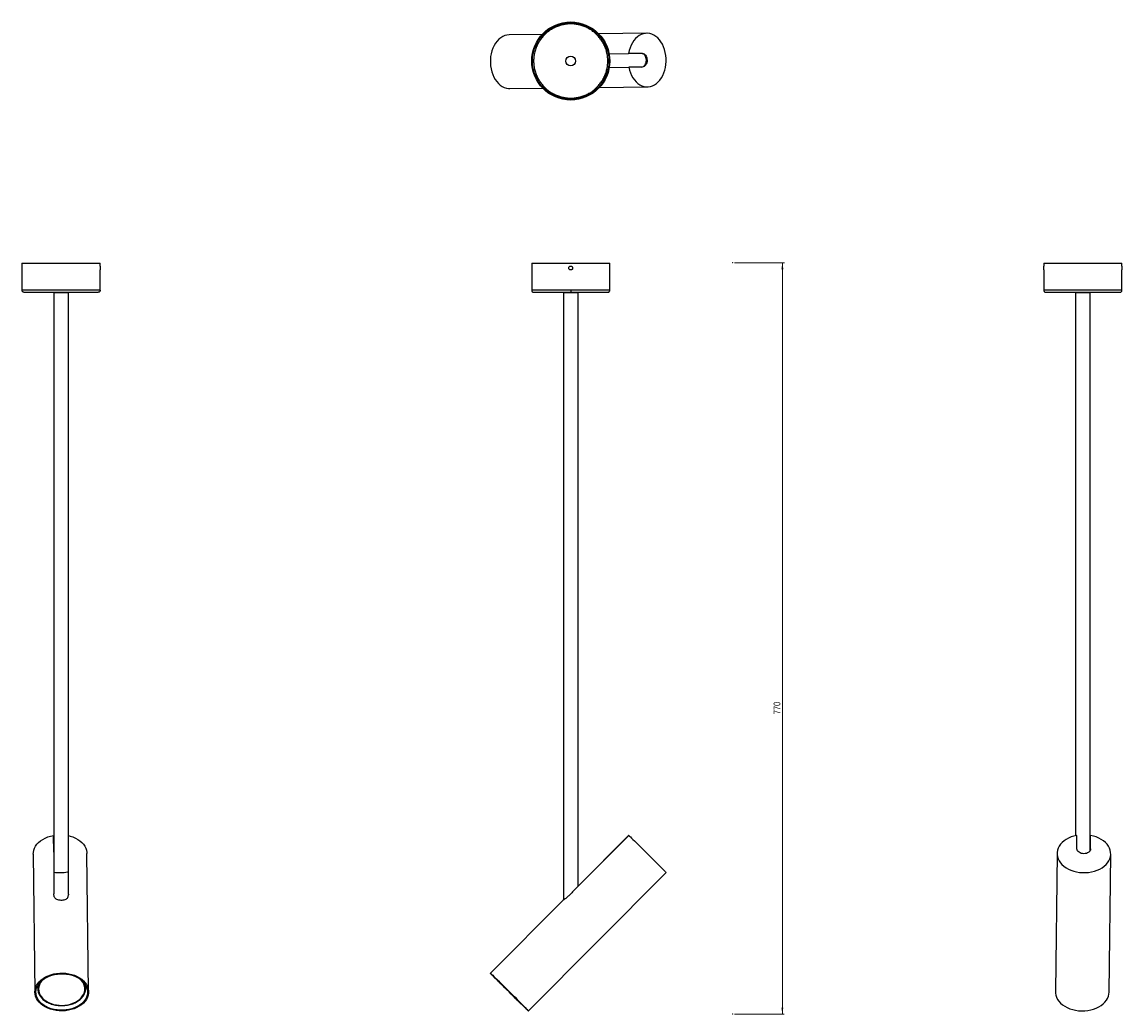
# Model space of a CAD drawing. Header units: millimetres. Extents: x 474 to 1038, y 189 to 697.
import ezdxf

# ---------------------------------------------------------------- set-up
doc = ezdxf.new("R2010")
doc.units = ezdxf.units.MM
doc.header["$PDSIZE"] = -1
doc.styles.add('SLDTEXTSTYLE0', font='TXT', dxfattribs={"width": 0.75})
doc.dimstyles.new('SLDDIMSTYLE0', dxfattribs={"dimtxt": 3.5, "dimasz": 3.302, "dimexe": 0, "dimexo": 0.0625, "dimgap": 0.875, "dimtad": 1, "dimdec": 0, "dimlfac": 2, "dimrnd": 1e-09, "dimzin": 12, "dimdsep": 46, "dimtxsty": 'SLDTEXTSTYLE0', "dimsah": 1, "dimcen": 0.09, "dimadec": 0, "dimazin": 3, "dimtfac": 1, "dimtdec": 0, "dimtofl": 0, "dimtmove": 0, "dimatfit": 3, "dimfxl": 0, "dimfrac": 2, "dimtolj": 1, "dimtzin": 12, "dimarcsym": 0})

# ---------------------------------------------------------------- blocks, each defined once
blk = doc.blocks.new('_D')
at = {"color": 7, "linetype": 'Continuous', "lineweight": 0}
for p, q in [((839.4, 573.87), (864.94, 573.87)), ((863.94, 573.87), (863.92, 188.87)), ((839.38, 188.87), (864.92, 188.87))]:
    blk.add_line(p, q, dxfattribs=at)
at = {"color": 7, "linetype": 'Continuous', "lineweight": 18}
for points in [[(863.94, 573.87), (863.43, 570.57), (864.44, 570.57)], [(863.92, 188.87), (864.42, 192.17), (863.41, 192.17)]]:
    blk.add_solid(points, dxfattribs=at)
at = {"color": 7, "linetype": 'Continuous', "lineweight": 18, "insert": (859.41, 342.49), "char_height": 3.5, "attachment_point": 1, "rotation": 89.997, "style": 'SLDTEXTSTYLE0'}
blk.add_mtext('770', dxfattribs=at)

msp = doc.modelspace()

# ---------------------------------------------------------------- linework, layer by layer
at = {"color": 7, "linetype": 'Continuous', "lineweight": 25}
for p, q in [((740.81, 690.82), (723.9, 690.62)), ((794.46, 691.46), (769.86, 691.17)), ((775.15, 680.98), (785.16, 681.1)), ((792.1, 681.18), (785.16, 681.1)), ((794.62, 677.71), (794.27, 677.7)), ((775.23, 673.98), (785.24, 674.1)), ((792.18, 674.18), (785.24, 674.1)), ((724.23, 663.13), (741.14, 663.33)), ((770.18, 663.67), (794.78, 663.96)), ((474.4, 573.73), (474.4, 572.15)), ((474.4, 573.73), (494.4, 573.73)), ((474.4, 570.15), (474.4, 559.73)), ((494.4, 573.73), (514.4, 573.73)), ((514.4, 572.15), (514.4, 573.73)), ((514.4, 559.73), (514.4, 570.15)), ((735.5, 573.73), (735.5, 559.73)), ((735.5, 573.73), (775.5, 573.73)), ((775.5, 559.73), (775.5, 573.73)), ((997.9, 573.73), (997.9, 572.15)), ((997.9, 573.73), (1037.9, 573.73)), ((997.9, 570.15), (997.9, 559.73)), ((1037.9, 572.15), (1037.9, 573.73)), ((1037.9, 559.73), (1037.9, 570.15)), ((514.4, 559.73), (474.4, 559.73)), ((490.65, 558.55), (490.65, 250.52)), ((490.65, 558.55), (498.15, 558.55)), ((498.15, 250.44), (498.15, 558.55)), ((751.75, 558.55), (751.75, 247.3)), ((751.75, 558.55), (759.25, 558.55)), ((759.25, 254.29), (759.25, 558.55)), ((1037.9, 559.73), (997.9, 559.73)), ((1014.15, 558.55), (1014.15, 280.28)), ((1014.15, 558.55), (1017.95, 558.55)), ((1017.95, 558.55), (1021.65, 558.55)), ((1021.65, 272.68), (1021.65, 558.55)), ((490.65, 271.89), (490.55, 280.4)), ((756.88, 251.92), (785.24, 280.4)), ((759.25, 254.38), (785.16, 280.4)), ((785.2, 280.36), (785.16, 280.4)), ((1014.84, 273.49), (1014.76, 280.4)), ((1021.66, 272.7), (1021.75, 280.4)), ((1021.67, 272.72), (1021.75, 279.68)), ((1021.84, 273.49), (1021.75, 280.4)), ((1021.83, 273.32), (1021.75, 279.68)), ((480.19, 270.85), (481.03, 200)), ((508.52, 200.32), (507.69, 271.18)), ((1004.62, 271.18), (1003.79, 200.32)), ((1031.28, 200), (1032.11, 270.85)), ((733.81, 190.46), (804.36, 261.31)), ((751.41, 247.11), (714.32, 209.86)), ((751.4, 247.09), (751.41, 247.1))]:
    msp.add_line(p, q, dxfattribs=at)
at = {"color": 8, "linetype": 'Continuous', "lineweight": 25}
for p, q in [((755.5, 559.73), (735.5, 559.73)), ((775.5, 559.73), (755.5, 559.73)), ((1021.84, 273.4), (1021.84, 273.49))]:
    msp.add_line(p, q, dxfattribs=at)
at = {"color": 7, "linetype": 'Continuous', "lineweight": 25, "flags": 128}
for points in [[(723.9, 690.62), (722.79, 690.52), (721.7, 690.24), (720.64, 689.79), (719.62, 689.16), (718.66, 688.38), (717.77, 687.45), (716.96, 686.37), (716.25, 685.18), (715.64, 683.88), (715.13, 682.48), (714.75, 681.01), (714.48, 679.49), (714.34, 677.94), (714.33, 676.37), (714.44, 674.8), (714.68, 673.27), (715.04, 671.78), (715.52, 670.36), (716.11, 669.02), (716.81, 667.78), (717.6, 666.67), (718.47, 665.68), (719.41, 664.85), (720.42, 664.17), (721.47, 663.65), (722.56, 663.31), (723.67, 663.14), (724.23, 663.13)], [(785.24, 674.1), (785.6, 672.62), (786.07, 671.21), (786.65, 669.89), (787.34, 668.66), (788.11, 667.55), (788.97, 666.57), (789.91, 665.73), (790.9, 665.04), (791.94, 664.52), (793.01, 664.16), (794.11, 663.98), (795.21, 663.98), (796.3, 664.14), (797.38, 664.49), (798.41, 665), (799.4, 665.67), (800.33, 666.5), (801.18, 667.47), (801.96, 668.57), (802.63, 669.79), (803.21, 671.11), (803.67, 672.51), (804.02, 673.98), (804.25, 675.5), (804.36, 677.04), (804.34, 678.6), (804.2, 680.14), (803.93, 681.65), (803.55, 683.11), (803.05, 684.51), (802.44, 685.81), (801.74, 687.01), (800.94, 688.1), (800.06, 689.05), (799.12, 689.85), (798.11, 690.5), (797.06, 690.99), (795.98, 691.3), (794.89, 691.45), (793.79, 691.41), (792.69, 691.21), (791.63, 690.83), (790.6, 690.28), (789.63, 689.57), (788.71, 688.71), (787.88, 687.71), (787.13, 686.58), (786.47, 685.34), (785.92, 684), (785.48, 682.58), (785.16, 681.1)], [(794.27, 677.7), (794.21, 678.38), (794.06, 679.04), (793.83, 679.64), (793.51, 680.17), (793.13, 680.6), (792.7, 680.92), (792.23, 681.11), (791.75, 681.17)], [(791.83, 674.17), (792.31, 674.25), (792.78, 674.45), (793.2, 674.78), (793.57, 675.22), (793.87, 675.75), (794.1, 676.36), (794.23, 677.02), (794.27, 677.7)], [(792.1, 681.18), (792.58, 681.12), (793.05, 680.92), (793.48, 680.6), (793.87, 680.17), (794.18, 679.65), (794.42, 679.04), (794.57, 678.39), (794.62, 677.71)], [(794.62, 677.71), (794.58, 677.02), (794.45, 676.37), (794.23, 675.76), (793.92, 675.22), (793.55, 674.78), (793.13, 674.46), (792.67, 674.25), (792.18, 674.18)], [(1037.9, 572.15), (1037.9, 572.1), (1037.89, 571.94), (1037.89, 571.69), (1037.88, 571.37), (1037.88, 571.15), (1037.88, 570.82), (1037.89, 570.53), (1037.9, 570.31), (1037.9, 570.18), (1037.9, 570.15), (1037.9, 570.15)], [(480.19, 270.85), (480.23, 271.69), (480.44, 272.78), (480.82, 273.84), (481.37, 274.87), (482.08, 275.85), (482.94, 276.77), (483.94, 277.61), (485.07, 278.38), (486.31, 279.04), (487.65, 279.61), (489.07, 280.06), (490.55, 280.4)], [(498.15, 280.28), (499.03, 280.06), (500.44, 279.61), (501.76, 279.04), (502.99, 278.38), (504.1, 277.61), (505.08, 276.77), (505.92, 275.85), (506.61, 274.87), (507.13, 273.84), (507.49, 272.78), (507.67, 271.69), (507.69, 271.18)], [(785.24, 280.4), (785.6, 280.06), (786.07, 279.61), (786.65, 279.04), (787.34, 278.38), (788.11, 277.61), (788.97, 276.77), (789.91, 275.85), (790.9, 274.87), (791.94, 273.84), (793.01, 272.78), (794.11, 271.69), (795.21, 270.59), (796.3, 269.5), (797.38, 268.43), (798.41, 267.39), (799.4, 266.4), (800.33, 265.46), (801.18, 264.6), (801.96, 263.82), (802.63, 263.13), (803.21, 262.54), (803.67, 262.06), (804.02, 261.7), (804.25, 261.45), (804.36, 261.33), (804.36, 261.31)], [(1014.76, 280.4), (1013.28, 280.06), (1011.87, 279.61), (1010.55, 279.04), (1009.32, 278.38), (1008.21, 277.61), (1007.23, 276.77), (1006.39, 275.85), (1005.7, 274.87), (1005.18, 273.84), (1004.82, 272.78), (1004.64, 271.69), (1004.64, 270.59), (1004.8, 269.5), (1005.15, 268.43), (1005.66, 267.39), (1006.33, 266.4), (1007.16, 265.46), (1008.13, 264.6), (1009.23, 263.82), (1010.45, 263.13), (1011.77, 262.54), (1013.17, 262.06), (1014.64, 261.7), (1016.16, 261.45), (1017.7, 261.33), (1019.26, 261.33), (1020.8, 261.45), (1022.31, 261.7), (1023.77, 262.06), (1025.17, 262.54), (1026.47, 263.13), (1027.67, 263.82), (1028.76, 264.6), (1029.71, 265.46), (1030.51, 266.4), (1031.16, 267.39), (1031.65, 268.43), (1031.96, 269.5), (1032.11, 270.59), (1032.07, 271.69), (1031.87, 272.78), (1031.49, 273.84), (1030.94, 274.87), (1030.23, 275.85), (1029.37, 276.77), (1028.37, 277.61), (1027.24, 278.38), (1026, 279.04), (1024.66, 279.61), (1023.24, 280.06), (1021.75, 280.4)], [(1018.37, 271.02), (1017.68, 271.06), (1017.02, 271.2), (1016.42, 271.43), (1015.88, 271.74), (1015.44, 272.11), (1015.11, 272.54), (1014.91, 273), (1014.84, 273.49)], [(1021.84, 273.49), (1021.77, 273), (1021.58, 272.54), (1021.26, 272.11), (1020.83, 271.74), (1020.31, 271.43), (1019.7, 271.2), (1019.05, 271.06), (1018.37, 271.02)], [(481.03, 200.16), (481.13, 201.26), (481.41, 202.35), (481.86, 203.42), (482.49, 204.44), (483.27, 205.4), (484.2, 206.3), (485.27, 207.12), (486.47, 207.84), (487.77, 208.47), (489.17, 208.98), (490.64, 209.38), (492.16, 209.67), (493.71, 209.82), (495.28, 209.86), (496.85, 209.76), (498.38, 209.54), (499.87, 209.2), (501.29, 208.74), (502.63, 208.17), (503.87, 207.49), (504.98, 206.72), (505.97, 205.86), (506.8, 204.93), (507.48, 203.93), (508, 202.89), (508.34, 201.81), (508.51, 200.71), (508.49, 199.6), (508.3, 198.5), (507.93, 197.42), (507.39, 196.38), (506.69, 195.39), (505.83, 194.45), (504.83, 193.6), (503.69, 192.82), (502.44, 192.15), (501.09, 191.58), (499.66, 191.12), (498.16, 190.77), (496.62, 190.55), (495.05, 190.46), (493.48, 190.49), (491.93, 190.65), (490.42, 190.93), (488.96, 191.33), (487.58, 191.85), (486.29, 192.47), (485.11, 193.2), (484.06, 194.02), (483.15, 194.91), (482.39, 195.88), (481.79, 196.9), (481.36, 197.96), (481.1, 199.05), (481.03, 200.16)], [(481.53, 200.16), (481.63, 201.24), (481.91, 202.31), (482.36, 203.36), (482.98, 204.35), (483.77, 205.29), (484.7, 206.17), (485.76, 206.96), (486.95, 207.66), (488.25, 208.25), (489.63, 208.74), (491.08, 209.11), (492.58, 209.36), (494.11, 209.49), (495.66, 209.49), (497.18, 209.36), (498.68, 209.11), (500.12, 208.74), (501.5, 208.25), (502.78, 207.66), (503.95, 206.96), (505, 206.17), (505.91, 205.29), (506.66, 204.35), (507.26, 203.36), (507.69, 202.31), (507.95, 201.24), (508.02, 200.16), (507.92, 199.07), (507.64, 198), (507.19, 196.96), (506.56, 195.96), (505.78, 195.02), (504.85, 194.15), (503.79, 193.36), (502.6, 192.66), (501.3, 192.06), (499.92, 191.57), (498.47, 191.2), (496.97, 190.95), (495.43, 190.82), (493.89, 190.82), (492.37, 190.95), (490.87, 191.2), (489.43, 191.57), (488.05, 192.06), (486.77, 192.66), (485.6, 193.36), (484.55, 194.15), (483.64, 195.02), (482.89, 195.96), (482.29, 196.96), (481.86, 198), (481.6, 199.07), (481.53, 200.16)], [(723.9, 200.16), (722.79, 201.26), (721.7, 202.35), (720.64, 203.42), (719.62, 204.44), (718.66, 205.4), (717.77, 206.3), (716.96, 207.12), (716.25, 207.84), (715.64, 208.47), (715.13, 208.98), (714.75, 209.38), (714.48, 209.67), (714.34, 209.82), (714.33, 209.86), (714.44, 209.76), (714.68, 209.54), (715.04, 209.2), (715.52, 208.74), (716.11, 208.17), (716.81, 207.49), (717.6, 206.72), (718.47, 205.86), (719.41, 204.93), (720.42, 203.93), (721.47, 202.89), (722.56, 201.81), (723.67, 200.71), (724.78, 199.6), (725.88, 198.5), (726.96, 197.42), (728.01, 196.38), (729, 195.39), (729.92, 194.45), (730.77, 193.6), (731.53, 192.82), (732.2, 192.15), (732.76, 191.58), (733.2, 191.12), (733.53, 190.77), (733.73, 190.55), (733.81, 190.46), (733.76, 190.49), (733.58, 190.65), (733.28, 190.93), (732.86, 191.33), (732.32, 191.85), (731.68, 192.47), (730.94, 193.2), (730.11, 194.02), (729.19, 194.91), (728.22, 195.88), (727.18, 196.9), (726.11, 197.96), (725.01, 199.05), (723.9, 200.16)], [(723.91, 200.16), (722.82, 201.24), (721.75, 202.31), (720.71, 203.36), (719.71, 204.35), (718.77, 205.29), (717.91, 206.17), (717.13, 206.96), (716.44, 207.66), (715.86, 208.25), (715.38, 208.74), (715.03, 209.11), (714.79, 209.36), (714.68, 209.49), (714.7, 209.49), (714.85, 209.36), (715.11, 209.11), (715.51, 208.74), (716.01, 208.25), (716.63, 207.66), (717.34, 206.96), (718.15, 206.17), (719.04, 205.29), (719.99, 204.35), (721, 203.36), (722.05, 202.31), (723.13, 201.24), (724.22, 200.16), (725.31, 199.07), (726.38, 198), (727.42, 196.96), (728.42, 195.96), (729.35, 195.02), (730.22, 194.15), (731, 193.36), (731.69, 192.66), (732.27, 192.06), (732.75, 191.57), (733.1, 191.2), (733.34, 190.95), (733.44, 190.82), (733.43, 190.82), (733.28, 190.95), (733.01, 191.2), (732.62, 191.57), (732.12, 192.06), (731.5, 192.66), (730.79, 193.36), (729.98, 194.15), (729.09, 195.02), (728.14, 195.96), (727.13, 196.96), (726.08, 198), (725, 199.07), (723.91, 200.16)], [(1003.79, 200.32), (1003.81, 199.6), (1004.01, 198.5), (1004.37, 197.42), (1004.91, 196.38), (1005.62, 195.39), (1006.48, 194.45), (1007.48, 193.6), (1008.62, 192.82), (1009.87, 192.15), (1011.22, 191.58), (1012.65, 191.12), (1014.15, 190.77), (1015.69, 190.55), (1017.26, 190.46), (1018.83, 190.49), (1020.38, 190.65), (1021.89, 190.93), (1023.35, 191.33), (1024.73, 191.85), (1026.02, 192.47), (1027.2, 193.2), (1028.25, 194.02), (1029.16, 194.91), (1029.92, 195.88), (1030.52, 196.9), (1030.95, 197.96), (1031.21, 199.05), (1031.28, 200)]]:
    msp.add_lwpolyline(points, dxfattribs=at)
at = {"color": 8, "linetype": 'Continuous', "lineweight": 25, "flags": 128}
msp.add_lwpolyline([(485.03, 206.43), (484.4, 205.72), (483.76, 204.79), (483.29, 203.81), (483, 202.8), (482.88, 201.77), (482.95, 200.74), (483.19, 199.72), (483.61, 198.73), (484.2, 197.79), (484.94, 196.91), (485.84, 196.1), (486.87, 195.38), (488.02, 194.75), (489.27, 194.22), (490.61, 193.81), (492.01, 193.52), (493.45, 193.35), (494.91, 193.31), (496.37, 193.39), (497.8, 193.6), (499.19, 193.94), (500.51, 194.39), (501.74, 194.95), (502.87, 195.61), (503.87, 196.37), (504.74, 197.21), (505.45, 198.11), (506.01, 199.07), (506.39, 200.07), (506.59, 201.09), (506.62, 202.12), (506.47, 203.15), (506.14, 204.15), (505.63, 205.12), (504.96, 206.03), (504.37, 206.66)], dxfattribs=at)
at = {"color": 7, "linetype": 'Continuous', "lineweight": 25}
for radius in [20, 19.6, 2.5]:
    msp.add_circle((755.5, 677.25), radius, dxfattribs=at)
for centre, radius, start, end in [((454.42, 571.15), 20.01, 357.1356, 2.8644), ((534.39, 571.15), 20.01, 177.1356, 182.8644), ((493.84, 279.83), 18.52, 260.4782, 282.2389), ((488.79, 201.96), 6.4, 162.2029, 211.2522), ((500.71, 202.1), 6.41, 330.1612, 19.1322)]:
    msp.add_arc(centre, radius, start, end, dxfattribs=at)
for points, knots in [([(755.5, 696.25), (754.93, 696.23), (753.77, 696.2), (751.99, 695.95), (750.1, 695.5), (748.11, 694.8), (746.06, 693.8), (744.2, 692.58), (742.56, 691.2), (741.13, 689.74), (739.83, 688.07), (738.68, 686.19), (737.74, 684.13), (737.03, 681.92), (736.6, 679.61), (736.45, 677.25), (736.6, 674.88), (737.03, 672.57), (737.74, 670.36), (738.68, 668.3), (739.83, 666.42), (741.13, 664.75), (742.56, 663.29), (744.2, 661.91), (746.06, 660.7), (748.11, 659.69), (750.1, 658.99), (751.99, 658.54), (753.77, 658.29), (754.93, 658.26), (755.5, 658.25)], [0, 0, 0, 0, 0.028255, 0.05838, 0.09035, 0.125858, 0.164007, 0.204841, 0.237462, 0.271613, 0.307191, 0.344055, 0.382015, 0.420841, 0.460267, 0.5, 0.539733, 0.579159, 0.617985, 0.655945, 0.692809, 0.728387, 0.762538, 0.795159, 0.835989, 0.874138, 0.90965, 0.941616, 0.971743, 1, 1, 1, 1]), ([(755.5, 696.85), (755.5, 696.83), (755.5, 696.81), (755.5, 696.65), (755.5, 696.45), (755.5, 696.31), (755.5, 696.25)], [0, 0, 0, 0, 0.270261, 0.562429, 0.789736, 1, 1, 1, 1]), ([(755.5, 658.25), (756.06, 658.26), (757.22, 658.29), (759, 658.54), (760.89, 658.99), (762.88, 659.69), (764.93, 660.7), (766.79, 661.91), (768.44, 663.29), (769.86, 664.75), (771.16, 666.42), (772.31, 668.3), (773.26, 670.36), (773.96, 672.57), (774.4, 674.88), (774.55, 677.25), (774.4, 679.61), (773.96, 681.92), (773.26, 684.13), (772.31, 686.19), (771.16, 688.07), (769.86, 689.74), (768.44, 691.2), (766.79, 692.58), (764.93, 693.8), (762.88, 694.8), (760.89, 695.5), (759, 695.95), (757.22, 696.2), (756.06, 696.23), (755.5, 696.25)], [0, 0, 0, 0, 0.028255, 0.05838, 0.09035, 0.125858, 0.164007, 0.204841, 0.237462, 0.271613, 0.307191, 0.344055, 0.382015, 0.420841, 0.460267, 0.5, 0.539733, 0.579159, 0.617985, 0.655945, 0.692809, 0.728387, 0.762538, 0.795159, 0.835989, 0.874138, 0.90965, 0.941616, 0.971743, 1, 1, 1, 1]), ([(755.5, 658.25), (755.5, 658.16), (755.5, 657.98), (755.5, 657.78), (755.5, 657.67), (755.5, 657.65), (755.5, 657.65)], [0, 0, 0, 0, 0.270261, 0.562429, 0.789736, 1, 1, 1, 1]), ([(755.5, 570.15), (755.61, 570.17), (755.83, 570.19), (756.13, 570.36), (756.36, 570.61), (756.48, 570.9), (756.51, 571.19), (756.46, 571.49), (756.29, 571.79), (756.04, 572.02), (755.76, 572.13), (755.46, 572.17), (755.16, 572.12), (754.86, 571.95), (754.63, 571.7), (754.52, 571.41), (754.48, 571.12), (754.53, 570.82), (754.7, 570.52), (754.96, 570.29), (755.24, 570.17), (755.42, 570.16), (755.5, 570.15)], [0, 0, 0, 0, 0.0536278, 0.107254, 0.1609222, 0.2146181, 0.25, 0.3036278, 0.3572539, 0.4109222, 0.464618, 0.5, 0.5536278, 0.607254, 0.6609222, 0.7146181, 0.75, 0.8036278, 0.8572539, 0.9109222, 0.964618, 1, 1, 1, 1]), ([(997.9, 570.15), (997.91, 570.17), (997.91, 570.19), (997.91, 570.36), (997.92, 570.61), (997.93, 570.9), (997.93, 571.19), (997.93, 571.49), (997.92, 571.79), (997.91, 572.02), (997.91, 572.13), (997.9, 572.17), (997.91, 572.14), (997.91, 572.12)], [0, 0, 0, 0, 0.101281, 0.202559, 0.303916, 0.405326, 0.472148, 0.573428, 0.674706, 0.776064, 0.877473, 0.944295, 1, 1, 1, 1]), ([(475.4, 558.73), (475.26, 558.75), (474.97, 558.78), (474.63, 559.05), (474.44, 559.39), (474.41, 559.62), (474.4, 559.73)], [0, 0, 0, 0, 0.270261, 0.562429, 0.789736, 1, 1, 1, 1]), ([(475.4, 558.73), (475.42, 558.73), (475.45, 558.73), (475.7, 558.73), (476.15, 558.73), (476.85, 558.73), (477.85, 558.73), (479.07, 558.73), (480.45, 558.73), (481.91, 558.73), (483.58, 558.73), (485.46, 558.73), (487.52, 558.73), (489.73, 558.73), (492.04, 558.73), (494.4, 558.73), (496.77, 558.73), (499.08, 558.73), (501.29, 558.73), (503.35, 558.73), (505.23, 558.73), (506.9, 558.73), (508.36, 558.73), (509.74, 558.73), (510.95, 558.73), (511.96, 558.73), (512.66, 558.73), (513.11, 558.73), (513.36, 558.73), (513.39, 558.73), (513.4, 558.73)], [0, 0, 0, 0, 0.028257, 0.058384, 0.09035, 0.125862, 0.164011, 0.204841, 0.237462, 0.271613, 0.307191, 0.344055, 0.382015, 0.420841, 0.460267, 0.5, 0.539733, 0.579159, 0.617985, 0.655945, 0.692809, 0.728387, 0.762538, 0.795159, 0.835993, 0.874142, 0.90965, 0.94162, 0.971745, 1, 1, 1, 1]), ([(514.4, 559.73), (514.39, 559.59), (514.35, 559.29), (514.08, 558.96), (513.74, 558.76), (513.51, 558.74), (513.4, 558.73)], [0, 0, 0, 0, 0.270261, 0.562429, 0.789736, 1, 1, 1, 1]), ([(735.5, 559.73), (735.51, 559.6), (735.53, 559.41), (735.66, 559.18), (735.78, 559.02), (735.94, 558.89), (736.18, 558.76), (736.37, 558.74), (736.5, 558.73)], [0, 0, 0, 0, 0.2394568, 0.3683607, 0.5, 0.6316393, 0.7605432, 1, 1, 1, 1]), ([(736.5, 558.73), (736.53, 558.73), (736.58, 558.73), (737.04, 558.73), (737.74, 558.73), (738.68, 558.73), (739.83, 558.73), (741.13, 558.73), (742.56, 558.73), (744.2, 558.73), (746.06, 558.73), (748.11, 558.73), (750.1, 558.73), (751.99, 558.73), (753.77, 558.73), (754.93, 558.73), (755.5, 558.73)], [0, 0, 0, 0, 0.079465, 0.158317, 0.23597, 0.31189, 0.385617, 0.456775, 0.525075, 0.590319, 0.671986, 0.748284, 0.819301, 0.88324, 0.943491, 1, 1, 1, 1]), ([(755.5, 559.73), (755.5, 559.59), (755.5, 559.29), (755.5, 558.96), (755.5, 558.76), (755.5, 558.74), (755.5, 558.73)], [0, 0, 0, 0, 0.270261, 0.562429, 0.789736, 1, 1, 1, 1]), ([(755.5, 558.73), (756.06, 558.73), (757.22, 558.73), (759, 558.73), (760.89, 558.73), (762.88, 558.73), (764.93, 558.73), (766.79, 558.73), (768.44, 558.73), (769.86, 558.73), (771.16, 558.73), (772.31, 558.73), (773.26, 558.73), (773.96, 558.73), (774.41, 558.73), (774.47, 558.73), (774.5, 558.73)], [0, 0, 0, 0, 0.056513, 0.116767, 0.180699, 0.251724, 0.328021, 0.409681, 0.474925, 0.543225, 0.614383, 0.68811, 0.76403, 0.841683, 0.920535, 1, 1, 1, 1]), ([(774.5, 558.73), (774.62, 558.74), (774.82, 558.76), (775.05, 558.89), (775.21, 559.02), (775.34, 559.18), (775.46, 559.41), (775.48, 559.6), (775.5, 559.73)], [0, 0, 0, 0, 0.2394568, 0.3683607, 0.5, 0.6316393, 0.7605432, 1, 1, 1, 1]), ([(997.9, 559.73), (997.92, 559.59), (997.96, 559.29), (998.23, 558.96), (998.57, 558.76), (998.79, 558.74), (998.9, 558.73)], [0, 0, 0, 0, 0.270261, 0.562429, 0.789736, 1, 1, 1, 1]), ([(998.9, 558.73), (998.92, 558.73), (998.95, 558.73), (999.2, 558.73), (999.65, 558.73), (1000.35, 558.73), (1001.35, 558.73), (1002.57, 558.73), (1003.95, 558.73), (1005.41, 558.73), (1007.08, 558.73), (1008.96, 558.73), (1011.02, 558.73), (1013.23, 558.73), (1015.54, 558.73), (1017.9, 558.73), (1020.27, 558.73), (1022.58, 558.73), (1024.79, 558.73), (1026.85, 558.73), (1028.73, 558.73), (1030.4, 558.73), (1031.86, 558.73), (1033.24, 558.73), (1034.45, 558.73), (1035.46, 558.73), (1036.16, 558.73), (1036.61, 558.73), (1036.86, 558.73), (1036.89, 558.73), (1036.9, 558.73)], [0, 0, 0, 0, 0.0282566, 0.0583837, 0.0903495, 0.1258619, 0.1640107, 0.2048405, 0.2374625, 0.2716127, 0.3071914, 0.344055, 0.3820151, 0.4208414, 0.4602673, 0.5, 0.5397327, 0.5791586, 0.6179849, 0.655945, 0.6928086, 0.7283873, 0.7625375, 0.7951595, 0.8359931, 0.8741419, 0.9096505, 0.9416201, 0.9717453, 1, 1, 1, 1]), ([(1036.9, 558.73), (1037.05, 558.75), (1037.34, 558.78), (1037.68, 559.05), (1037.87, 559.39), (1037.89, 559.62), (1037.9, 559.73)], [0, 0, 0, 0, 0.270261, 0.562429, 0.789736, 1, 1, 1, 1]), ([(490.92, 249.22), (490.86, 249.38), (490.71, 249.79), (490.63, 250.23), (490.66, 250.51), (490.66, 250.52)], [0, 0, 0, 0, 0.388812, 0.992347, 1, 1, 1, 1]), ([(494.45, 247.09), (494.07, 247.11), (493.29, 247.15), (492.25, 247.47), (491.45, 247.97), (491, 248.59), (490.94, 249.04), (490.92, 249.22)], [0, 0, 0, 0, 0.212065, 0.423974, 0.639946, 0.859194, 1, 1, 1, 1]), ([(497.92, 249.22), (497.88, 248.96), (497.81, 248.44), (497.25, 247.82), (496.39, 247.37), (495.4, 247.13), (494.73, 247.1), (494.45, 247.09)], [0, 0, 0, 0, 0.202368, 0.414123, 0.630242, 0.849429, 1, 1, 1, 1]), ([(498.13, 250.44), (498.14, 250.34), (498.17, 249.91), (498.03, 249.52), (497.92, 249.22)], [0, 0, 0, 0, 0.21598, 1, 1, 1, 1]), ([(754.19, 249.22), (753.92, 248.96), (753.38, 248.44), (752.55, 247.82), (751.87, 247.37), (751.47, 247.13), (751.42, 247.1), (751.4, 247.09)], [0, 0, 0, 0, 0.202368, 0.414123, 0.630242, 0.849429, 1, 1, 1, 1]), ([(756.88, 251.92), (756.88, 251.92), (756.62, 251.62), (756.08, 251.02), (755.18, 250.1), (754.54, 249.52), (754.19, 249.22)], [0, 0, 0, 0, 0.006335, 0.316019, 0.633298, 1, 1, 1, 1]), ([(483.36, 198.53), (483.45, 198.37), (483.72, 197.9), (484.32, 197.17), (485.14, 196.36), (486.09, 195.62), (487.14, 194.96), (488.3, 194.4), (489.54, 193.93), (490.84, 193.57), (492.2, 193.32), (493.58, 193.18), (494.98, 193.15), (496.38, 193.23), (497.76, 193.42), (499.1, 193.73), (500.39, 194.14), (501.6, 194.66), (502.73, 195.27), (503.76, 195.96), (504.67, 196.74), (505.44, 197.59), (505.97, 198.29), (506.18, 198.71), (506.23, 198.81)], [0, 0, 0, 0, 0.025051, 0.072542, 0.12023, 0.168073, 0.21602, 0.264027, 0.31206, 0.360098, 0.408131, 0.456159, 0.504187, 0.552219, 0.60026, 0.648318, 0.696396, 0.744499, 0.792624, 0.840761, 0.888883, 0.936951, 0.984911, 1, 1, 1, 1])]:
    msp.add_open_spline(points, degree=3, knots=knots, dxfattribs=at)
at = {"color": 7, "linetype": 'Continuous', "lineweight": 0}
for p in [(838.4, 573.87), (838.38, 188.87)]:
    msp.add_point(p, dxfattribs=at)

# ---------------------------------------------------------------- dimensions: what is measured, and where the dimension line sits
at = {"color": 7, "linetype": 'Continuous', "lineweight": 18}
dim = msp.add_linear_dim(base=(863.92, 188.87), p1=(838.4, 573.87), p2=(838.38, 188.87), angle=89.997, dimstyle='SLDDIMSTYLE0', dxfattribs=at)
dim.commit()
dim.dimension.update_dxf_attribs({"geometry": '_D', "text_midpoint": (863.92, 346.37), "dimtype": 160})

doc.saveas('drawing.dxf')
